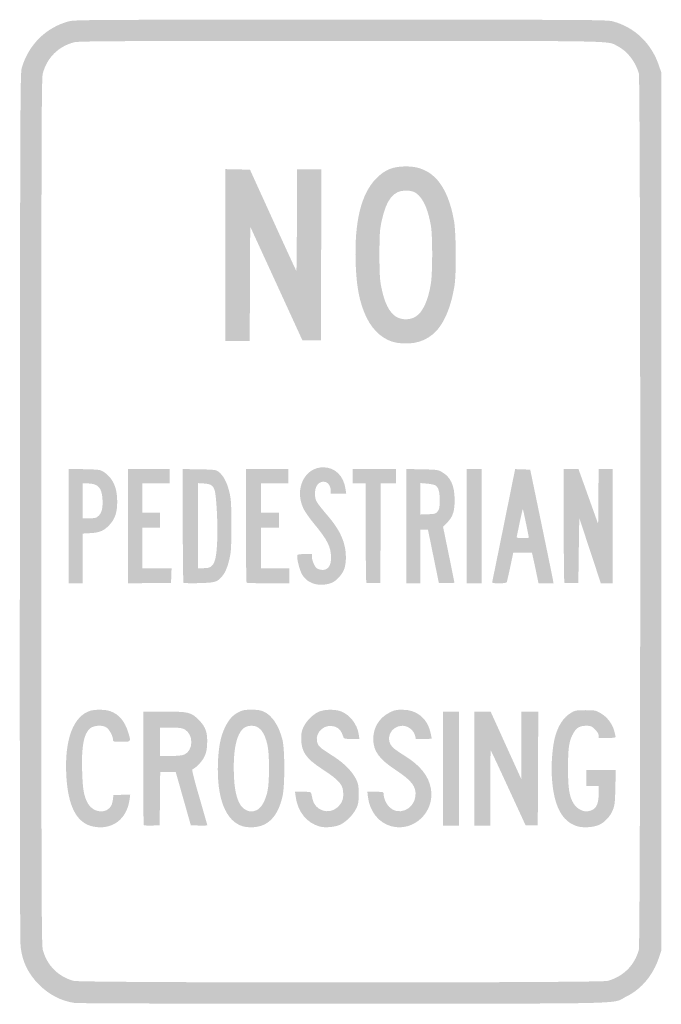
# Model space of a CAD drawing. Header units: inches. Extents: x -5.9 to 5.9, y -9 to 9.
import ezdxf

# ---------------------------------------------------------------- set-up
doc = ezdxf.new("R2010")
doc.units = ezdxf.units.IN
doc.header["$MEASUREMENT"] = 0

msp = doc.modelspace()

# ---------------------------------------------------------------- hatches: boundary and pattern name
h = msp.add_hatch(color=7)
edge = h.paths.add_edge_path()
edge.add_spline(control_points=[(-4.867, -8.98), (-5.11, -8.945), (-5.331, -8.832), (-5.517, -8.646), (-5.713, -8.45), (-5.817, -8.238), (-5.853, -7.963), (-5.866, -7.861), (-5.87, -5.515), (-5.867, 0.095), (-5.862, 7.599), (-5.86, 8.014), (-5.832, 8.112), (-5.707, 8.535), (-5.391, 8.848), (-4.974, 8.961), (-4.868, 8.99), (-4.587, 8.991), (0, 8.991), (4.573, 8.991), (4.869, 8.99), (4.974, 8.961), (5.374, 8.854), (5.678, 8.564), (5.817, 8.158)], knot_values=[0, 0, 0, 0, 1, 1, 1, 2, 2, 2, 3, 3, 3, 4, 4, 4, 5, 5, 5, 6, 6, 6, 7, 7, 7, 8, 8, 8, 8], degree=3, periodic=0)
edge.add_line((5.817, 8.158), (5.862, 8.026))
edge.add_line((5.862, 8.026), (5.862, 0))
edge.add_line((5.862, 0), (5.862, -8.026))
edge.add_line((5.862, -8.026), (5.817, -8.158))
edge.add_spline(control_points=[(5.817, -8.158), (5.709, -8.474), (5.501, -8.724), (5.232, -8.858), (4.938, -9.005), (5.481, -8.991), (0.06, -8.994), (-2.739, -8.995), (-4.804, -8.989), (-4.867, -8.98)], knot_values=[0, 0, 0, 0, 1, 1, 1, 2, 2, 2, 3, 3, 3, 3], degree=3, periodic=0)
edge = h.paths.add_edge_path(flags=0)
edge.add_spline(control_points=[(4.876, -8.578), (5.163, -8.503), (5.374, -8.294), (5.451, -8.009), (5.485, -7.88), (5.485, 7.88), (5.451, 8.009), (5.394, 8.219), (5.24, 8.418), (5.064, 8.507), (4.86, 8.61), (5.214, 8.603), (0, 8.603), (-4.179, 8.603), (-4.79, 8.6), (-4.876, 8.578), (-5.164, 8.503), (-5.373, 8.294), (-5.448, 8.008), (-5.471, 7.918), (-5.474, 7.048), (-5.474, 0), (-5.474, -7.048), (-5.471, -7.918), (-5.448, -8.008), (-5.374, -8.291), (-5.166, -8.501), (-4.883, -8.577), (-4.743, -8.615), (4.731, -8.615), (4.876, -8.578)], knot_values=[0, 0, 0, 0, 1, 1, 1, 2, 2, 2, 3, 3, 3, 4, 4, 4, 5, 5, 5, 6, 6, 6, 7, 7, 7, 8, 8, 8, 9, 9, 9, 10, 10, 10, 10], degree=3, periodic=0)
h = msp.add_hatch(color=7)
edge = h.paths.add_edge_path()
edge.add_spline(control_points=[(1.02, 3.087), (0.802, 3.124), (0.598, 3.292), (0.479, 3.535), (0.347, 3.803), (0.288, 4.093), (0.273, 4.552), (0.248, 5.298), (0.373, 5.809), (0.647, 6.087), (0.81, 6.252), (0.951, 6.309), (1.198, 6.31), (1.665, 6.311), (1.951, 5.985), (2.071, 5.319), (2.11, 5.102), (2.116, 4.347), (2.08, 4.129), (2.02, 3.761), (1.906, 3.476), (1.752, 3.307), (1.575, 3.113), (1.32, 3.037), (1.02, 3.087)], knot_values=[0, 0, 0, 0, 1, 1, 1, 2, 2, 2, 3, 3, 3, 4, 4, 4, 5, 5, 5, 6, 6, 6, 7, 7, 7, 8, 8, 8, 8], degree=3, periodic=0)
edge = h.paths.add_edge_path(flags=0)
edge.add_spline(control_points=[(1.363, 3.56), (1.499, 3.64), (1.599, 3.854), (1.649, 4.173), (1.68, 4.368), (1.68, 5.05), (1.649, 5.224), (1.603, 5.482), (1.542, 5.644), (1.447, 5.757), (1.379, 5.838), (1.308, 5.868), (1.188, 5.868), (0.963, 5.869), (0.831, 5.702), (0.748, 5.31), (0.714, 5.152), (0.709, 5.077), (0.708, 4.707), (0.708, 4.38), (0.714, 4.25), (0.737, 4.129), (0.794, 3.826), (0.886, 3.638), (1.015, 3.56), (1.115, 3.501), (1.261, 3.5), (1.363, 3.56)], knot_values=[0, 0, 0, 0, 1, 1, 1, 2, 2, 2, 3, 3, 3, 4, 4, 4, 5, 5, 5, 6, 6, 6, 7, 7, 7, 8, 8, 8, 9, 9, 9, 9], degree=3, periodic=0)
h = msp.add_hatch(color=7)
edge = h.paths.add_edge_path()
edge.add_line((-2.112, 4.69), (-2.112, 6.26))
edge.add_line((-2.112, 6.26), (-1.886, 6.255))
edge.add_line((-1.886, 6.255), (-1.659, 6.25))
edge.add_line((-1.659, 6.25), (-1.241, 5.331))
edge.add_spline(control_points=[(-1.241, 5.331), (-1.011, 4.826), (-0.818, 4.407), (-0.812, 4.401), (-0.807, 4.396), (-0.802, 4.811), (-0.802, 5.325)], knot_values=[0, 0, 0, 0, 1, 1, 1, 2, 2, 2, 2], degree=3, periodic=0)
edge.add_line((-0.802, 5.325), (-0.802, 6.259))
edge.add_line((-0.802, 6.259), (-0.577, 6.259))
edge.add_line((-0.577, 6.259), (-0.353, 6.259))
edge.add_line((-0.353, 6.259), (-0.358, 4.694))
edge.add_line((-0.358, 4.694), (-0.362, 3.129))
edge.add_line((-0.362, 3.129), (-0.531, 3.129))
edge.add_line((-0.531, 3.129), (-0.7, 3.129))
edge.add_line((-0.7, 3.129), (-1.177, 4.169))
edge.add_line((-1.177, 4.169), (-1.655, 5.21))
edge.add_line((-1.655, 5.21), (-1.66, 4.165))
edge.add_line((-1.66, 4.165), (-1.664, 3.121))
edge.add_line((-1.664, 3.121), (-1.888, 3.121))
edge.add_line((-1.888, 3.121), (-2.112, 3.121))
edge.add_line((-2.112, 3.121), (-2.112, 4.69))
h = msp.add_hatch(color=7)
edge = h.paths.add_edge_path()
edge.add_line((-4.974, -0.267), (-4.974, 0.776))
edge.add_line((-4.974, 0.776), (-4.72, 0.776))
edge.add_spline(control_points=[(-4.72, 0.776), (-4.58, 0.776), (-4.435, 0.767), (-4.399, 0.757), (-4.358, 0.746), (-4.3, 0.707), (-4.25, 0.657), (-4.138, 0.545), (-4.087, 0.396), (-4.087, 0.181), (-4.087, -0.011), (-4.123, -0.123), (-4.219, -0.232), (-4.319, -0.346), (-4.402, -0.384), (-4.573, -0.393)], knot_values=[0, 0, 0, 0, 1, 1, 1, 2, 2, 2, 3, 3, 3, 4, 4, 4, 5, 5, 5, 5], degree=3, periodic=0)
edge.add_line((-4.573, -0.393), (-4.716, -0.401))
edge.add_line((-4.716, -0.401), (-4.716, -0.856))
edge.add_line((-4.716, -0.856), (-4.716, -1.31))
edge.add_line((-4.716, -1.31), (-4.845, -1.31))
edge.add_line((-4.845, -1.31), (-4.974, -1.31))
edge.add_line((-4.974, -1.31), (-4.974, -0.267))
edge = h.paths.add_edge_path(flags=0)
edge.add_spline(control_points=[(-4.423, -0.072), (-4.365, -0.014), (-4.345, 0.087), (-4.358, 0.251), (-4.373, 0.444), (-4.446, 0.514), (-4.634, 0.516)], knot_values=[0, 0, 0, 0, 1, 1, 1, 2, 2, 2, 2], degree=3, periodic=0)
edge.add_line((-4.634, 0.516), (-4.716, 0.517))
edge.add_line((-4.716, 0.517), (-4.716, 0.198))
edge.add_line((-4.716, 0.198), (-4.716, -0.121))
edge.add_line((-4.716, -0.121), (-4.594, -0.121))
edge.add_spline(control_points=[(-4.594, -0.121), (-4.482, -0.121), (-4.467, -0.116), (-4.423, -0.072)], knot_values=[0, 0, 0, 0, 1, 1, 1, 1], degree=3, periodic=0)
for points in [[(-3.888, -0.268), (-3.888, 0.776), (-3.509, 0.776), (-3.129, 0.776), (-3.129, 0.647), (-3.129, 0.517), (-3.379, 0.517), (-3.629, 0.517), (-3.629, 0.25), (-3.629, -0.017), (-3.466, -0.017), (-3.302, -0.017), (-3.302, -0.155), (-3.302, -0.293), (-3.466, -0.293), (-3.629, -0.293), (-3.629, -0.664), (-3.629, -1.034), (-3.361, -1.034), (-3.093, -1.034), (-3.098, -1.168), (-3.103, -1.302), (-3.496, -1.306), (-3.888, -1.311), (-3.888, -0.268)], [(2.302, -0.267), (2.302, 0.776), (2.44, 0.776), (2.578, 0.776), (2.578, -0.267), (2.578, -1.31), (2.44, -1.31), (2.302, -1.31), (2.302, -0.267)], [(1.871, -4.698), (1.871, -3.655), (2.017, -3.655), (2.164, -3.655), (2.164, -4.698), (2.164, -5.741), (2.017, -5.741), (1.871, -5.741), (1.871, -4.698)]]:
    msp.add_hatch(color=7).paths.add_polyline_path(points)
h = msp.add_hatch(color=7)
edge = h.paths.add_edge_path()
edge.add_spline(control_points=[(-2.875, -1.3), (-2.882, -1.293), (-2.888, -0.823), (-2.888, -0.255)], knot_values=[0, 0, 0, 0, 1, 1, 1, 1], degree=3, periodic=0)
edge.add_line((-2.888, -0.255), (-2.888, 0.778))
edge.add_line((-2.888, 0.778), (-2.587, 0.773))
edge.add_spline(control_points=[(-2.587, 0.773), (-2.315, 0.768), (-2.282, 0.764), (-2.238, 0.732), (-2.151, 0.668), (-2.083, 0.545), (-2.041, 0.375), (-2.004, 0.228), (-2.001, 0.179), (-2, -0.25), (-2, -0.643), (-2.005, -0.737), (-2.032, -0.852), (-2.071, -1.02), (-2.11, -1.113), (-2.172, -1.186), (-2.258, -1.288), (-2.3, -1.3), (-2.595, -1.307), (-2.742, -1.311), (-2.868, -1.308), (-2.875, -1.3)], knot_values=[0, 0, 0, 0, 1, 1, 1, 2, 2, 2, 3, 3, 3, 4, 4, 4, 5, 5, 5, 6, 6, 6, 7, 7, 7, 7], degree=3, periodic=0)
edge = h.paths.add_edge_path(flags=0)
edge.add_spline(control_points=[(-2.365, -0.999), (-2.299, -0.947), (-2.271, -0.823), (-2.258, -0.526), (-2.246, -0.238), (-2.273, 0.284), (-2.304, 0.384), (-2.335, 0.48), (-2.374, 0.506), (-2.501, 0.514)], knot_values=[0, 0, 0, 0, 1, 1, 1, 2, 2, 2, 3, 3, 3, 3], degree=3, periodic=0)
edge.add_line((-2.501, 0.514), (-2.612, 0.521))
edge.add_line((-2.612, 0.521), (-2.612, -0.257))
edge.add_line((-2.612, -0.257), (-2.612, -1.034))
edge.add_line((-2.612, -1.034), (-2.511, -1.034))
edge.add_spline(control_points=[(-2.511, -1.034), (-2.435, -1.034), (-2.399, -1.026), (-2.365, -0.999)], knot_values=[0, 0, 0, 0, 1, 1, 1, 1], degree=3, periodic=0)
h = msp.add_hatch(color=7)
edge = h.paths.add_edge_path()
edge.add_spline(control_points=[(-1.721, -1.299), (-1.728, -1.293), (-1.733, -0.823), (-1.733, -0.256)], knot_values=[0, 0, 0, 0, 1, 1, 1, 1], degree=3, periodic=0)
edge.add_line((-1.733, -0.256), (-1.733, 0.776))
edge.add_line((-1.733, 0.776), (-1.345, 0.776))
edge.add_line((-1.345, 0.776), (-0.957, 0.776))
edge.add_line((-0.957, 0.776), (-0.957, 0.647))
edge.add_line((-0.957, 0.647), (-0.957, 0.517))
edge.add_line((-0.957, 0.517), (-1.207, 0.517))
edge.add_line((-1.207, 0.517), (-1.457, 0.517))
edge.add_line((-1.457, 0.517), (-1.457, 0.25))
edge.add_line((-1.457, 0.25), (-1.457, -0.017))
edge.add_line((-1.457, -0.017), (-1.293, -0.017))
edge.add_line((-1.293, -0.017), (-1.129, -0.017))
edge.add_line((-1.129, -0.017), (-1.129, -0.155))
edge.add_line((-1.129, -0.155), (-1.129, -0.293))
edge.add_line((-1.129, -0.293), (-1.293, -0.293))
edge.add_line((-1.293, -0.293), (-1.457, -0.293))
edge.add_line((-1.457, -0.293), (-1.457, -0.664))
edge.add_line((-1.457, -0.664), (-1.457, -1.034))
edge.add_line((-1.457, -1.034), (-1.198, -1.034))
edge.add_line((-1.198, -1.034), (-0.94, -1.034))
edge.add_line((-0.94, -1.034), (-0.94, -1.172))
edge.add_line((-0.94, -1.172), (-0.94, -1.31))
edge.add_line((-0.94, -1.31), (-1.325, -1.31))
edge.add_spline(control_points=[(-1.325, -1.31), (-1.536, -1.31), (-1.715, -1.305), (-1.721, -1.299)], knot_values=[0, 0, 0, 0, 1, 1, 1, 1], degree=3, periodic=0)
h = msp.add_hatch(color=7)
edge = h.paths.add_edge_path()
edge.add_spline(control_points=[(-0.475, -1.322), (-0.581, -1.292), (-0.655, -1.237), (-0.707, -1.147), (-0.753, -1.07), (-0.81, -0.84), (-0.794, -0.799), (-0.788, -0.782), (-0.748, -0.776), (-0.656, -0.776)], knot_values=[0, 0, 0, 0, 1, 1, 1, 2, 2, 2, 3, 3, 3, 3], degree=3, periodic=0)
edge.add_line((-0.656, -0.776), (-0.526, -0.776))
edge.add_line((-0.526, -0.776), (-0.526, -0.833))
edge.add_spline(control_points=[(-0.526, -0.833), (-0.526, -0.864), (-0.508, -0.924), (-0.487, -0.966), (-0.456, -1.029), (-0.436, -1.046), (-0.384, -1.059), (-0.252, -1.092), (-0.174, -1.009), (-0.177, -0.839), (-0.18, -0.641), (-0.244, -0.514), (-0.492, -0.216), (-0.571, -0.121), (-0.657, 0.004), (-0.684, 0.061), (-0.851, 0.417), (-0.659, 0.811), (-0.32, 0.81), (-0.103, 0.809), (0.055, 0.653), (0.089, 0.407)], knot_values=[0, 0, 0, 0, 1, 1, 1, 2, 2, 2, 3, 3, 3, 4, 4, 4, 5, 5, 5, 6, 6, 6, 7, 7, 7, 7], degree=3, periodic=0)
edge.add_line((0.089, 0.407), (0.1, 0.328))
edge.add_line((0.1, 0.328), (-0.041, 0.328))
edge.add_line((-0.041, 0.328), (-0.181, 0.328))
edge.add_line((-0.181, 0.328), (-0.181, 0.38))
edge.add_spline(control_points=[(-0.181, 0.38), (-0.181, 0.456), (-0.224, 0.529), (-0.278, 0.542), (-0.397, 0.572), (-0.484, 0.462), (-0.47, 0.299), (-0.462, 0.194), (-0.449, 0.174), (-0.219, -0.098), (-0.001, -0.355), (0.095, -0.581), (0.095, -0.837), (0.095, -0.904), (0.083, -0.995), (0.068, -1.038), (0.035, -1.136), (-0.061, -1.249), (-0.147, -1.293), (-0.233, -1.337), (-0.377, -1.35), (-0.475, -1.322)], knot_values=[0, 0, 0, 0, 1, 1, 1, 2, 2, 2, 3, 3, 3, 4, 4, 4, 5, 5, 5, 6, 6, 6, 7, 7, 7, 7], degree=3, periodic=0)
h = msp.add_hatch(color=7)
edge = h.paths.add_edge_path()
edge.add_spline(control_points=[(0.469, -1.3), (0.462, -1.293), (0.457, -0.881), (0.457, -0.385)], knot_values=[0, 0, 0, 0, 1, 1, 1, 1], degree=3, periodic=0)
edge.add_line((0.457, -0.385), (0.457, 0.517))
edge.add_line((0.457, 0.517), (0.336, 0.517))
edge.add_line((0.336, 0.517), (0.216, 0.517))
edge.add_line((0.216, 0.517), (0.216, 0.647))
edge.add_line((0.216, 0.647), (0.216, 0.776))
edge.add_line((0.216, 0.776), (0.612, 0.776))
edge.add_line((0.612, 0.776), (1.009, 0.776))
edge.add_line((1.009, 0.776), (1.009, 0.647))
edge.add_line((1.009, 0.647), (1.009, 0.517))
edge.add_line((1.009, 0.517), (0.871, 0.517))
edge.add_line((0.871, 0.517), (0.733, 0.517))
edge.add_line((0.733, 0.517), (0.729, -0.392))
edge.add_line((0.729, -0.392), (0.724, -1.302))
edge.add_line((0.724, -1.302), (0.603, -1.307))
edge.add_spline(control_points=[(0.603, -1.307), (0.536, -1.309), (0.476, -1.306), (0.469, -1.3)], knot_values=[0, 0, 0, 0, 1, 1, 1, 1], degree=3, periodic=0)
h = msp.add_hatch(color=7)
edge = h.paths.add_edge_path()
edge.add_line((1.198, -0.266), (1.198, 0.779))
edge.add_line((1.198, 0.779), (1.487, 0.773))
edge.add_spline(control_points=[(1.487, 0.773), (1.768, 0.767), (1.778, 0.766), (1.858, 0.719), (2.01, 0.63), (2.08, 0.475), (2.083, 0.224), (2.085, 0.013), (2.05, -0.098), (1.946, -0.201)], knot_values=[0, 0, 0, 0, 1, 1, 1, 2, 2, 2, 3, 3, 3, 3], degree=3, periodic=0)
edge.add_line((1.946, -0.201), (1.871, -0.276))
edge.add_line((1.871, -0.276), (1.974, -0.778))
edge.add_spline(control_points=[(1.974, -0.778), (2.031, -1.054), (2.078, -1.287), (2.078, -1.296), (2.078, -1.305), (2.014, -1.309), (1.936, -1.307)], knot_values=[0, 0, 0, 0, 1, 1, 1, 2, 2, 2, 2], degree=3, periodic=0)
edge.add_line((1.936, -1.307), (1.794, -1.302))
edge.add_line((1.794, -1.302), (1.695, -0.819))
edge.add_spline(control_points=[(1.695, -0.819), (1.641, -0.553), (1.596, -0.334), (1.595, -0.332), (1.595, -0.33), (1.564, -0.328), (1.526, -0.328)], knot_values=[0, 0, 0, 0, 1, 1, 1, 2, 2, 2, 2], degree=3, periodic=0)
edge.add_line((1.526, -0.328), (1.457, -0.328))
edge.add_line((1.457, -0.328), (1.457, -0.819))
edge.add_line((1.457, -0.819), (1.457, -1.31))
edge.add_line((1.457, -1.31), (1.328, -1.31))
edge.add_line((1.328, -1.31), (1.198, -1.31))
edge.add_line((1.198, -1.31), (1.198, -0.266))
edge = h.paths.add_edge_path(flags=0)
edge.add_spline(control_points=[(1.774, 0.006), (1.804, 0.046), (1.81, 0.079), (1.81, 0.204), (1.81, 0.365), (1.787, 0.445), (1.731, 0.48), (1.711, 0.492), (1.642, 0.507), (1.576, 0.512)], knot_values=[0, 0, 0, 0, 1, 1, 1, 2, 2, 2, 3, 3, 3, 3], degree=3, periodic=0)
edge.add_line((1.576, 0.512), (1.457, 0.522))
edge.add_line((1.457, 0.522), (1.457, 0.235))
edge.add_line((1.457, 0.235), (1.457, -0.053))
edge.add_line((1.457, -0.053), (1.597, -0.048))
edge.add_spline(control_points=[(1.597, -0.048), (1.729, -0.043), (1.74, -0.04), (1.774, 0.006)], knot_values=[0, 0, 0, 0, 1, 1, 1, 1], degree=3, periodic=0)
h = msp.add_hatch(color=7)
edge = h.paths.add_edge_path()
edge.add_spline(control_points=[(2.771, -1.28), (2.775, -1.264), (2.871, -0.794), (2.984, -0.236)], knot_values=[0, 0, 0, 0, 1, 1, 1, 1], degree=3, periodic=0)
edge.add_line((2.984, -0.236), (3.189, 0.777))
edge.add_line((3.189, 0.777), (3.327, 0.772))
edge.add_line((3.327, 0.772), (3.465, 0.767))
edge.add_line((3.465, 0.767), (3.667, -0.207))
edge.add_spline(control_points=[(3.667, -0.207), (3.778, -0.743), (3.874, -1.21), (3.88, -1.246)], knot_values=[0, 0, 0, 0, 1, 1, 1, 1], degree=3, periodic=0)
edge.add_line((3.88, -1.246), (3.891, -1.31))
edge.add_line((3.891, -1.31), (3.754, -1.31))
edge.add_line((3.754, -1.31), (3.617, -1.31))
edge.add_line((3.617, -1.31), (3.578, -1.125))
edge.add_spline(control_points=[(3.578, -1.125), (3.557, -1.023), (3.53, -0.897), (3.518, -0.845)], knot_values=[0, 0, 0, 0, 1, 1, 1, 1], degree=3, periodic=0)
edge.add_line((3.518, -0.845), (3.497, -0.75))
edge.add_line((3.497, -0.75), (3.326, -0.75))
edge.add_line((3.326, -0.75), (3.155, -0.75))
edge.add_line((3.155, -0.75), (3.101, -1.005))
edge.add_spline(control_points=[(3.101, -1.005), (3.071, -1.145), (3.042, -1.271), (3.037, -1.285), (3.029, -1.304), (2.995, -1.31), (2.895, -1.31), (2.778, -1.31), (2.764, -1.307), (2.771, -1.28)], knot_values=[0, 0, 0, 0, 1, 1, 1, 2, 2, 2, 3, 3, 3, 3], degree=3, periodic=0)
edge = h.paths.add_edge_path(flags=0)
edge.add_spline(control_points=[(3.44, -0.477), (3.44, -0.459), (3.335, 0.041), (3.331, 0.046), (3.327, 0.049), (3.304, -0.051), (3.277, -0.177), (3.251, -0.302), (3.226, -0.423), (3.221, -0.444), (3.212, -0.481), (3.216, -0.483), (3.326, -0.483), (3.388, -0.483), (3.44, -0.48), (3.44, -0.477)], knot_values=[0, 0, 0, 0, 1, 1, 1, 2, 2, 2, 3, 3, 3, 4, 4, 4, 5, 5, 5, 5], degree=3, periodic=0)
h = msp.add_hatch(color=7)
edge = h.paths.add_edge_path()
edge.add_spline(control_points=[(4.09, -1.3), (4.083, -1.293), (4.078, -0.823), (4.078, -0.256)], knot_values=[0, 0, 0, 0, 1, 1, 1, 1], degree=3, periodic=0)
edge.add_line((4.078, -0.256), (4.078, 0.776))
edge.add_line((4.078, 0.776), (4.213, 0.776))
edge.add_line((4.213, 0.776), (4.348, 0.776))
edge.add_line((4.348, 0.776), (4.528, 0.275))
edge.add_line((4.528, 0.275), (4.707, -0.226))
edge.add_line((4.707, -0.226), (4.711, 0.275))
edge.add_line((4.711, 0.275), (4.716, 0.776))
edge.add_line((4.716, 0.776), (4.845, 0.776))
edge.add_line((4.845, 0.776), (4.974, 0.776))
edge.add_line((4.974, 0.776), (4.974, -0.267))
edge.add_line((4.974, -0.267), (4.974, -1.31))
edge.add_line((4.974, -1.31), (4.865, -1.31))
edge.add_line((4.865, -1.31), (4.756, -1.31))
edge.add_line((4.756, -1.31), (4.559, -0.713))
edge.add_line((4.559, -0.713), (4.362, -0.116))
edge.add_line((4.362, -0.116), (4.353, -0.709))
edge.add_line((4.353, -0.709), (4.345, -1.302))
edge.add_line((4.345, -1.302), (4.223, -1.307))
edge.add_spline(control_points=[(4.223, -1.307), (4.157, -1.309), (4.096, -1.306), (4.09, -1.3)], knot_values=[0, 0, 0, 0, 1, 1, 1, 1], degree=3, periodic=0)
h = msp.add_hatch(color=7)
edge = h.paths.add_edge_path()
edge.add_spline(control_points=[(-4.523, -5.757), (-4.829, -5.697), (-4.99, -5.388), (-5.019, -4.802), (-5.051, -4.162), (-4.887, -3.733), (-4.576, -3.639), (-4.486, -3.613), (-4.301, -3.616), (-4.215, -3.647), (-4.058, -3.702), (-3.95, -3.829), (-3.887, -4.032), (-3.832, -4.211), (-3.829, -4.207), (-4.009, -4.207), (-4.158, -4.207), (-4.164, -4.205), (-4.164, -4.168), (-4.165, -4.106), (-4.224, -3.992), (-4.278, -3.95), (-4.348, -3.894), (-4.52, -3.904), (-4.588, -3.966), (-4.702, -4.071), (-4.742, -4.29), (-4.728, -4.747), (-4.718, -5.086), (-4.695, -5.211), (-4.618, -5.342), (-4.52, -5.51), (-4.278, -5.528), (-4.195, -5.373), (-4.185, -5.355), (-4.172, -5.305), (-4.166, -5.261)], knot_values=[0, 0, 0, 0, 1, 1, 1, 2, 2, 2, 3, 3, 3, 4, 4, 4, 5, 5, 5, 6, 6, 6, 7, 7, 7, 8, 8, 8, 9, 9, 9, 10, 10, 10, 11, 11, 11, 12, 12, 12, 12], degree=3, periodic=0)
edge.add_line((-4.166, -5.261), (-4.155, -5.181))
edge.add_line((-4.155, -5.181), (-4.002, -5.176))
edge.add_line((-4.002, -5.176), (-3.849, -5.171))
edge.add_line((-3.849, -5.171), (-3.861, -5.26))
edge.add_spline(control_points=[(-3.861, -5.26), (-3.909, -5.622), (-4.179, -5.825), (-4.523, -5.757)], knot_values=[0, 0, 0, 0, 1, 1, 1, 1], degree=3, periodic=0)
h = msp.add_hatch(color=7)
edge = h.paths.add_edge_path()
edge.add_spline(control_points=[(-3.6, -5.731), (-3.607, -5.724), (-3.612, -5.254), (-3.612, -4.687)], knot_values=[0, 0, 0, 0, 1, 1, 1, 1], degree=3, periodic=0)
edge.add_line((-3.612, -4.687), (-3.612, -3.655))
edge.add_line((-3.612, -3.655), (-3.236, -3.655))
edge.add_spline(control_points=[(-3.236, -3.655), (-2.78, -3.655), (-2.737, -3.665), (-2.594, -3.809), (-2.469, -3.934), (-2.432, -4.043), (-2.443, -4.251), (-2.449, -4.367), (-2.461, -4.414), (-2.501, -4.494), (-2.546, -4.581), (-2.652, -4.689), (-2.715, -4.71), (-2.726, -4.713), (-2.677, -4.909), (-2.586, -5.218), (-2.506, -5.495), (-2.44, -5.726), (-2.44, -5.732), (-2.44, -5.738), (-2.508, -5.74), (-2.591, -5.738)], knot_values=[0, 0, 0, 0, 1, 1, 1, 2, 2, 2, 3, 3, 3, 4, 4, 4, 5, 5, 5, 6, 6, 6, 7, 7, 7, 7], degree=3, periodic=0)
edge.add_line((-2.591, -5.738), (-2.741, -5.733))
edge.add_line((-2.741, -5.733), (-2.879, -5.246))
edge.add_line((-2.879, -5.246), (-3.017, -4.759))
edge.add_line((-3.017, -4.759), (-3.159, -4.759))
edge.add_line((-3.159, -4.759), (-3.301, -4.759))
edge.add_line((-3.301, -4.759), (-3.306, -5.246))
edge.add_line((-3.306, -5.246), (-3.31, -5.733))
edge.add_line((-3.31, -5.733), (-3.449, -5.738))
edge.add_spline(control_points=[(-3.449, -5.738), (-3.525, -5.74), (-3.593, -5.737), (-3.6, -5.731)], knot_values=[0, 0, 0, 0, 1, 1, 1, 1], degree=3, periodic=0)
edge = h.paths.add_edge_path(flags=0)
edge.add_spline(control_points=[(-2.862, -4.441), (-2.692, -4.37), (-2.687, -4.07), (-2.855, -3.98), (-2.901, -3.955), (-2.952, -3.948), (-3.107, -3.948)], knot_values=[0, 0, 0, 0, 1, 1, 1, 2, 2, 2, 2], degree=3, periodic=0)
edge.add_line((-3.107, -3.948), (-3.302, -3.948))
edge.add_line((-3.302, -3.948), (-3.302, -4.207))
edge.add_line((-3.302, -4.207), (-3.302, -4.466))
edge.add_line((-3.302, -4.466), (-3.112, -4.466))
edge.add_spline(control_points=[(-3.112, -4.466), (-2.985, -4.466), (-2.901, -4.457), (-2.862, -4.441)], knot_values=[0, 0, 0, 0, 1, 1, 1, 1], degree=3, periodic=0)
h = msp.add_hatch(color=7)
edge = h.paths.add_edge_path()
edge.add_spline(control_points=[(-1.786, -5.753), (-2.104, -5.663), (-2.271, -5.238), (-2.245, -4.586), (-2.234, -4.302), (-2.197, -4.116), (-2.122, -3.956), (-2.05, -3.802), (-1.979, -3.721), (-1.867, -3.665), (-1.792, -3.628), (-1.754, -3.621), (-1.63, -3.621), (-1.523, -3.621), (-1.463, -3.63), (-1.411, -3.654), (-1.256, -3.724), (-1.136, -3.903), (-1.067, -4.164), (-1.021, -4.337), (-1.02, -5.015), (-1.065, -5.208), (-1.149, -5.567), (-1.323, -5.751), (-1.592, -5.768), (-1.658, -5.773), (-1.741, -5.766), (-1.786, -5.753)], knot_values=[0, 0, 0, 0, 1, 1, 1, 2, 2, 2, 3, 3, 3, 4, 4, 4, 5, 5, 5, 6, 6, 6, 7, 7, 7, 8, 8, 8, 9, 9, 9, 9], degree=3, periodic=0)
edge = h.paths.add_edge_path(flags=0)
edge.add_spline(control_points=[(-1.532, -5.454), (-1.454, -5.417), (-1.38, -5.289), (-1.341, -5.121), (-1.3, -4.943), (-1.301, -4.423), (-1.342, -4.254), (-1.399, -4.019), (-1.487, -3.914), (-1.626, -3.914), (-1.738, -3.914), (-1.805, -3.96), (-1.861, -4.074), (-1.926, -4.207), (-1.956, -4.399), (-1.956, -4.69), (-1.956, -5.138), (-1.88, -5.39), (-1.724, -5.459), (-1.654, -5.489), (-1.603, -5.488), (-1.532, -5.454)], knot_values=[0, 0, 0, 0, 1, 1, 1, 2, 2, 2, 3, 3, 3, 4, 4, 4, 5, 5, 5, 6, 6, 6, 7, 7, 7, 7], degree=3, periodic=0)
h = msp.add_hatch(color=7)
edge = h.paths.add_edge_path()
edge.add_spline(control_points=[(-0.375, -5.758), (-0.618, -5.697), (-0.789, -5.487), (-0.825, -5.203)], knot_values=[0, 0, 0, 0, 1, 1, 1, 1], degree=3, periodic=0)
edge.add_line((-0.825, -5.203), (-0.836, -5.121))
edge.add_line((-0.836, -5.121), (-0.69, -5.121))
edge.add_spline(control_points=[(-0.69, -5.121), (-0.548, -5.121), (-0.544, -5.122), (-0.535, -5.164), (-0.53, -5.188), (-0.521, -5.228), (-0.516, -5.254), (-0.473, -5.461), (-0.224, -5.547), (-0.067, -5.41), (0.016, -5.337), (0.046, -5.272), (0.046, -5.164), (0.046, -4.99), (-0.016, -4.917), (-0.348, -4.7), (-0.638, -4.51), (-0.721, -4.387), (-0.722, -4.153), (-0.722, -4.045), (-0.714, -4.005), (-0.675, -3.926), (-0.617, -3.808), (-0.485, -3.685), (-0.376, -3.648), (-0.273, -3.613), (-0.106, -3.613), (-0.004, -3.648), (0.161, -3.704), (0.304, -3.887), (0.33, -4.073)], knot_values=[0, 0, 0, 0, 1, 1, 1, 2, 2, 2, 3, 3, 3, 4, 4, 4, 5, 5, 5, 6, 6, 6, 7, 7, 7, 8, 8, 8, 9, 9, 9, 10, 10, 10, 10], degree=3, periodic=0)
edge.add_line((0.33, -4.073), (0.341, -4.155))
edge.add_line((0.341, -4.155), (0.2, -4.155))
edge.add_spline(control_points=[(0.2, -4.155), (0.081, -4.155), (0.058, -4.151), (0.05, -4.125), (0.006, -3.984), (-0.05, -3.931), (-0.168, -3.919), (-0.354, -3.9), (-0.497, -4.097), (-0.415, -4.256), (-0.401, -4.283), (-0.361, -4.324), (-0.324, -4.348), (-0.288, -4.372), (-0.193, -4.434), (-0.112, -4.487), (0.069, -4.605), (0.219, -4.76), (0.281, -4.892), (0.322, -4.979), (0.328, -5.012), (0.328, -5.164), (0.328, -5.317), (0.322, -5.347), (0.28, -5.433), (0.224, -5.547), (0.091, -5.678), (-0.017, -5.726), (-0.107, -5.766), (-0.283, -5.781), (-0.375, -5.758)], knot_values=[0, 0, 0, 0, 1, 1, 1, 2, 2, 2, 3, 3, 3, 4, 4, 4, 5, 5, 5, 6, 6, 6, 7, 7, 7, 8, 8, 8, 9, 9, 9, 10, 10, 10, 10], degree=3, periodic=0)
h = msp.add_hatch(color=7)
edge = h.paths.add_edge_path()
edge.add_spline(control_points=[(0.922, -5.75), (0.692, -5.686), (0.529, -5.48), (0.497, -5.212)], knot_values=[0, 0, 0, 0, 1, 1, 1, 1], degree=3, periodic=0)
edge.add_line((0.497, -5.212), (0.487, -5.121))
edge.add_line((0.487, -5.121), (0.636, -5.121))
edge.add_spline(control_points=[(0.636, -5.121), (0.776, -5.121), (0.784, -5.123), (0.784, -5.157), (0.784, -5.233), (0.828, -5.336), (0.887, -5.398), (1.049, -5.568), (1.338, -5.449), (1.366, -5.201), (1.385, -5.03), (1.303, -4.92), (1.013, -4.728), (0.699, -4.521), (0.595, -4.377), (0.595, -4.153), (0.595, -3.946), (0.706, -3.766), (0.891, -3.674), (0.981, -3.628), (1.016, -3.621), (1.128, -3.621), (1.396, -3.621), (1.588, -3.78), (1.644, -4.048), (1.655, -4.099), (1.664, -4.143), (1.664, -4.147), (1.664, -4.152), (1.598, -4.155), (1.519, -4.155)], knot_values=[0, 0, 0, 0, 1, 1, 1, 2, 2, 2, 3, 3, 3, 4, 4, 4, 5, 5, 5, 6, 6, 6, 7, 7, 7, 8, 8, 8, 9, 9, 9, 10, 10, 10, 10], degree=3, periodic=0)
edge.add_line((1.519, -4.155), (1.373, -4.155))
edge.add_line((1.373, -4.155), (1.362, -4.104))
edge.add_spline(control_points=[(1.362, -4.104), (1.339, -4), (1.234, -3.914), (1.13, -3.914), (0.904, -3.914), (0.796, -4.18), (0.964, -4.322), (0.996, -4.349), (1.09, -4.413), (1.174, -4.466), (1.454, -4.64), (1.606, -4.829), (1.648, -5.059), (1.727, -5.488), (1.334, -5.863), (0.922, -5.75)], knot_values=[0, 0, 0, 0, 1, 1, 1, 2, 2, 2, 3, 3, 3, 4, 4, 4, 5, 5, 5, 5], degree=3, periodic=0)
h = msp.add_hatch(color=7)
edge = h.paths.add_edge_path()
edge.add_line((2.44, -4.698), (2.44, -3.655))
edge.add_line((2.44, -3.655), (2.591, -3.655))
edge.add_line((2.591, -3.655), (2.741, -3.656))
edge.add_line((2.741, -3.656), (3.021, -4.272))
edge.add_line((3.021, -4.272), (3.301, -4.888))
edge.add_line((3.301, -4.888), (3.301, -4.272))
edge.add_line((3.301, -4.272), (3.302, -3.655))
edge.add_line((3.302, -3.655), (3.457, -3.655))
edge.add_line((3.457, -3.655), (3.612, -3.655))
edge.add_line((3.612, -3.655), (3.608, -4.694))
edge.add_line((3.608, -4.694), (3.603, -5.733))
edge.add_line((3.603, -5.733), (3.492, -5.733))
edge.add_line((3.492, -5.733), (3.38, -5.733))
edge.add_line((3.38, -5.733), (3.068, -5.057))
edge.add_spline(control_points=[(3.068, -5.057), (2.897, -4.685), (2.752, -4.375), (2.745, -4.368), (2.738, -4.362), (2.733, -4.668), (2.733, -5.049)], knot_values=[0, 0, 0, 0, 1, 1, 1, 2, 2, 2, 2], degree=3, periodic=0)
edge.add_line((2.733, -5.049), (2.733, -5.741))
edge.add_line((2.733, -5.741), (2.586, -5.741))
edge.add_line((2.586, -5.741), (2.44, -5.741))
edge.add_line((2.44, -5.741), (2.44, -4.698))
h = msp.add_hatch(color=7)
edge = h.paths.add_edge_path()
edge.add_spline(control_points=[(4.333, -5.753), (4.04, -5.67), (3.887, -5.369), (3.859, -4.822), (3.848, -4.596), (3.872, -4.3), (3.916, -4.129), (3.972, -3.913), (4.073, -3.759), (4.212, -3.677), (4.287, -3.633), (4.308, -3.629), (4.474, -3.629), (4.645, -3.629), (4.661, -3.632), (4.75, -3.683), (4.867, -3.749), (4.962, -3.869), (4.998, -3.999), (5.014, -4.053), (5.026, -4.106), (5.026, -4.118), (5.026, -4.132), (4.979, -4.138), (4.871, -4.138)], knot_values=[0, 0, 0, 0, 1, 1, 1, 2, 2, 2, 3, 3, 3, 4, 4, 4, 5, 5, 5, 6, 6, 6, 7, 7, 7, 8, 8, 8, 8], degree=3, periodic=0)
edge.add_line((4.871, -4.138), (4.716, -4.138))
edge.add_line((4.716, -4.138), (4.716, -4.093))
edge.add_spline(control_points=[(4.716, -4.093), (4.716, -4.063), (4.692, -4.024), (4.649, -3.981), (4.588, -3.92), (4.573, -3.914), (4.493, -3.914), (4.377, -3.914), (4.313, -3.948), (4.26, -4.039), (4.176, -4.183), (4.156, -4.305), (4.156, -4.681), (4.155, -5.065), (4.179, -5.213), (4.264, -5.344), (4.322, -5.433), (4.433, -5.491), (4.52, -5.477), (4.664, -5.454), (4.716, -5.369), (4.716, -5.156)], knot_values=[0, 0, 0, 0, 1, 1, 1, 2, 2, 2, 3, 3, 3, 4, 4, 4, 5, 5, 5, 6, 6, 6, 7, 7, 7, 7], degree=3, periodic=0)
edge.add_line((4.716, -5.156), (4.716, -5.017))
edge.add_line((4.716, -5.017), (4.603, -5.017))
edge.add_line((4.603, -5.017), (4.491, -5.017))
edge.add_line((4.491, -5.017), (4.491, -4.871))
edge.add_line((4.491, -4.871), (4.491, -4.724))
edge.add_line((4.491, -4.724), (4.76, -4.724))
edge.add_line((4.76, -4.724), (5.029, -4.724))
edge.add_line((5.029, -4.724), (5.022, -5.039))
edge.add_spline(control_points=[(5.022, -5.039), (5.016, -5.313), (5.01, -5.366), (4.977, -5.451), (4.931, -5.568), (4.827, -5.68), (4.722, -5.727), (4.624, -5.77), (4.438, -5.783), (4.333, -5.753)], knot_values=[0, 0, 0, 0, 1, 1, 1, 2, 2, 2, 3, 3, 3, 3], degree=3, periodic=0)

doc.saveas('drawing.dxf')
